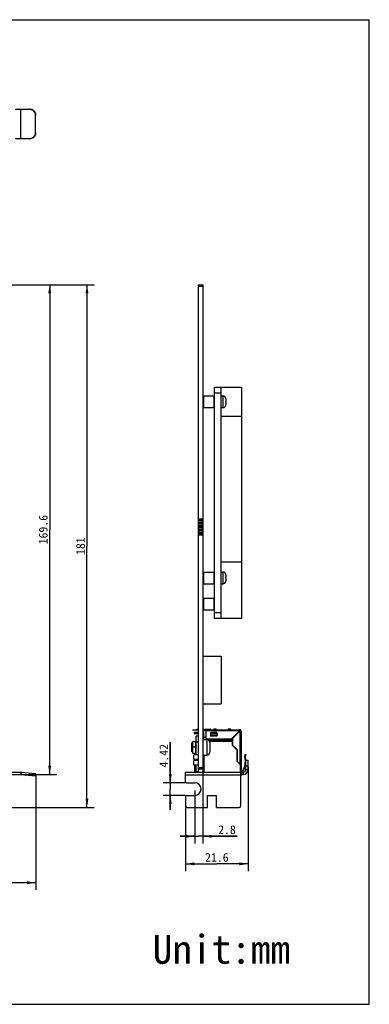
# Model space of a CAD drawing. Header units: millimetres. Extents: x -63 to 284, y 179 to 520.
# Tile 10 of 10: x 163 to 284, y 179 to 520. Entities that reach past the tile are written whole.
import ezdxf
from ezdxf.enums import TextEntityAlignment as Align

# ---------------------------------------------------------------- set-up
doc = ezdxf.new("R2010")
doc.units = ezdxf.units.MM
doc.header["$LTSCALE"] = 16.335
doc.layers.get('0').update_dxf_attribs({"linetype": 'CONTINUOUS'})
for name, color, linetype in [('00_COMPONENTS', 7, 'CONTINUOUS'), ('02___PRT_ALL_AXES', 7, 'CONTINUOUS'), ('05_ALL_CURVES', 7, 'CONTINUOUS'), ('10_ALL_CHAMFER', 7, 'CONTINUOUS'), ('20_ALL_FEATURES', 7, 'CONTINUOUS')]:
    doc.layers.add(name, color=color, linetype=linetype)
doc.styles.get("Standard").update_dxf_attribs({"font": 'simfang.ttf'})
doc.dimstyles.new('DIMSTYLE_3', dxfattribs={"dimtxt": 3, "dimasz": 3, "dimexe": 2.5, "dimexo": 0.5, "dimgap": 0.75, "dimtad": 1, "dimdsep": 46, "dimtxsty": 'Standard', "dimblk": '_FILLED', "dimblk1": '_FILLED', "dimblk2": '_FILLED', "dimcen": 0.09, "dimclrt": 3, "dimazin": 2, "dimtp": 0.5, "dimtm": 0.5, "dimtfac": 1, "dimtofl": 0, "dimtmove": 0, "dimatfit": 3, "dimldrblk": '_FILLED', "dimfxl": 0, "dimtolj": 1, "dimarcsym": 0})
doc.dimstyles.new('DIMSTYLE_4', dxfattribs={"dimtxt": 3, "dimasz": 3, "dimexe": 2.5, "dimexo": 0.5, "dimgap": 0.75, "dimtad": 1, "dimdec": 1, "dimdsep": 46, "dimtxsty": 'Standard', "dimblk": '_FILLED', "dimblk1": '_FILLED', "dimblk2": '_FILLED', "dimcen": 0.09, "dimclrt": 3, "dimazin": 2, "dimtp": 0.5, "dimtm": 0.5, "dimtfac": 1, "dimtdec": 1, "dimtofl": 0, "dimtmove": 0, "dimatfit": 3, "dimldrblk": '_FILLED', "dimfxl": 0, "dimtolj": 1, "dimarcsym": 0})
doc.dimstyles.new('DIMSTYLE_5', dxfattribs={"dimtxt": 3, "dimasz": 3, "dimexe": 2.5, "dimexo": 0.5, "dimgap": 0.75, "dimtad": 1, "dimdec": 1, "dimdsep": 46, "dimtxsty": 'Standard', "dimblk": '_FILLED', "dimblk1": '_FILLED', "dimblk2": '_FILLED', "dimcen": 0.09, "dimclrt": 3, "dimazin": 2, "dimtp": 0.1, "dimtm": 0.1, "dimtfac": 1, "dimtdec": 1, "dimtofl": 0, "dimtmove": 0, "dimatfit": 3, "dimldrblk": '_FILLED', "dimfxl": 0, "dimtolj": 1, "dimarcsym": 0})
doc.dimstyles.new('DIMSTYLE_6', dxfattribs={"dimtxt": 3, "dimasz": 3, "dimexe": 2.5, "dimexo": 0.5, "dimgap": 0.75, "dimtad": 1, "dimdsep": 46, "dimtxsty": 'Standard', "dimblk": '_FILLED', "dimblk1": '_FILLED', "dimblk2": '_FILLED', "dimcen": 0.09, "dimclrt": 3, "dimazin": 2, "dimtp": 0.1, "dimtm": 0.1, "dimtfac": 1, "dimtofl": 0, "dimtmove": 0, "dimatfit": 3, "dimldrblk": '_FILLED', "dimfxl": 0, "dimtolj": 1, "dimarcsym": 0})
doc.dimstyles.new('DIMSTYLE_7', dxfattribs={"dimtxt": 3, "dimasz": 3, "dimexe": 2.5, "dimexo": 0.5, "dimgap": 0.75, "dimtad": 1, "dimdec": 1, "dimdsep": 46, "dimtxsty": 'Standard', "dimblk": '_FILLED', "dimblk1": '_FILLED', "dimblk2": '_FILLED', "dimcen": 0.09, "dimclrt": 3, "dimazin": 2, "dimtp": 0.2, "dimtm": 0.2, "dimtfac": 1, "dimtdec": 1, "dimtofl": 0, "dimtmove": 0, "dimatfit": 3, "dimldrblk": '_FILLED', "dimfxl": 0, "dimtolj": 1, "dimarcsym": 0})

# ---------------------------------------------------------------- blocks, each defined once
blk = doc.blocks.new('_FILLED')
at = {"color": 0, "linetype": 'ByBlock'}
blk.add_solid([(0, 0), (-1, 0.17), (-1, -0.17)], dxfattribs=at)
blk = doc.blocks.new('*D3')
at = {"color": 4}
for p, q in [((42.37, 260.32), (42.37, 218.42)), ((168.68, 258.27), (168.68, 218.42)), ((42.37, 220.92), (105.52, 220.92)), ((168.68, 220.92), (105.52, 220.92))]:
    blk.add_line(p, q, dxfattribs=at)
at = {"color": 4, "xscale": 3, "yscale": 3, "zscale": 3, "rotation": 180}
blk.add_blockref('_FILLED', (42.37, 220.92), dxfattribs=at)
at = {"color": 4, "xscale": 3, "yscale": 3, "zscale": 3}
blk.add_blockref('_FILLED', (168.68, 220.92), dxfattribs=at)
at = {"color": 3}
blk.add_text('126.3', height=3, dxfattribs=at).set_placement((105.52, 221.67), align=Align.CENTER)
blk = doc.blocks.new('*D5')
at = {"color": 4}
for p, q in [((123.19, 427.97), (172.78, 427.97)), ((172.78, 427.97), (176.03, 427.97)), ((173.53, 427.97), (173.53, 343.19)), ((173.53, 258.42), (173.53, 343.19)), ((161.76, 258.42), (172.78, 258.42)), ((172.78, 258.42), (176.03, 258.42))]:
    blk.add_line(p, q, dxfattribs=at)
at = {"color": 4, "xscale": 3, "yscale": 3, "zscale": 3}
for p, rotation in [((173.53, 427.97), 90), ((173.53, 258.42), 270)]:
    blk.add_blockref('_FILLED', p, dxfattribs=dict(at, rotation=rotation))
at = {"color": 3}
blk.add_text('169.6', height=3, rotation=90, dxfattribs=at).set_placement((172.78, 343.19), align=Align.CENTER)
blk = doc.blocks.new('*D6')
at = {"color": 4}
for p, q in [((123.19, 427.97), (188.93, 427.97)), ((186.43, 427.97), (186.43, 337.48)), ((186.43, 246.99), (186.43, 337.48)), ((49.16, 246.99), (188.93, 246.99))]:
    blk.add_line(p, q, dxfattribs=at)
at = {"color": 4, "xscale": 3, "yscale": 3, "zscale": 3}
for p, rotation in [((186.43, 427.97), 90), ((186.43, 246.99), 270)]:
    blk.add_blockref('_FILLED', p, dxfattribs=dict(at, rotation=rotation))
at = {"color": 3}
blk.add_text('181', height=3, rotation=90, dxfattribs=at).set_placement((185.68, 337.48), align=Align.CENTER)
blk = doc.blocks.new('*D7')
at = {"color": 4}
for p, q in [((226.57, 274.32), (226.57, 234.52)), ((223.73, 252.84), (223.73, 234.52)), ((223.73, 237.02), (218.73, 237.02)), ((218.73, 237.02), (225.15, 237.02)), ((238.43, 237.02), (225.15, 237.02)), ((226.57, 237.02), (238.43, 237.02))]:
    blk.add_line(p, q, dxfattribs=at)
at = {"color": 4, "xscale": 3, "yscale": 3, "zscale": 3}
blk.add_blockref('_FILLED', (223.73, 237.02), dxfattribs=at)
at = {"color": 4, "xscale": 3, "yscale": 3, "zscale": 3, "rotation": 180}
blk.add_blockref('_FILLED', (226.57, 237.02), dxfattribs=at)
at = {"color": 3}
blk.add_text('2.8', height=3, dxfattribs=at).set_placement((231.82, 237.77))
blk = doc.blocks.new('*D8')
at = {"color": 4}
for p, q in [((215.26, 255.55), (215.26, 269.61)), ((215.26, 269.61), (215.26, 253.34)), ((220.36, 255.55), (212.76, 255.55)), ((215.26, 246.13), (215.26, 253.34)), ((220.36, 251.13), (212.76, 251.13)), ((215.26, 251.13), (215.26, 246.13))]:
    blk.add_line(p, q, dxfattribs=at)
at = {"color": 4, "xscale": 3, "yscale": 3, "zscale": 3}
for p, rotation in [((215.26, 255.55), 270), ((215.26, 251.13), 90)]:
    blk.add_blockref('_FILLED', p, dxfattribs=dict(at, rotation=rotation))
at = {"color": 3}
blk.add_text('4.42', height=3, rotation=90, dxfattribs=at).set_placement((214.51, 260.8))
blk = doc.blocks.new('*D9')
at = {"color": 4}
for p, q in [((242.15, 260.92), (242.15, 224.95)), ((220.56, 246.99), (220.56, 224.95)), ((220.56, 227.45), (231.36, 227.45)), ((242.15, 227.45), (231.36, 227.45))]:
    blk.add_line(p, q, dxfattribs=at)
at = {"color": 4, "xscale": 3, "yscale": 3, "zscale": 3, "rotation": 180}
blk.add_blockref('_FILLED', (220.56, 227.45), dxfattribs=at)
at = {"color": 4, "xscale": 3, "yscale": 3, "zscale": 3}
blk.add_blockref('_FILLED', (242.15, 227.45), dxfattribs=at)
at = {"color": 3}
blk.add_text('21.6', height=3, dxfattribs=at).set_placement((231.36, 228.2), align=Align.CENTER)

msp = doc.modelspace()

# ---------------------------------------------------------------- linework, layer by layer
for p, q in [((-63.202, 519.772), (284.116, 519.772)), ((284.116, 178.821), (284.116, 519.772)), ((-63.202, 178.821), (284.116, 178.821))]:
    msp.add_line(p, q)
at = {"color": 7}
for p, q in [((224.972, 260.317), (224.972, 427.967)), ((224.972, 427.967), (226.572, 427.967)), ((226.572, 427.967), (226.572, 260.317)), ((230.572, 312.474), (230.572, 392.474)), ((230.572, 392.474), (239.872, 392.474)), ((232.872, 312.474), (232.872, 392.474)), ((239.872, 392.474), (239.872, 312.474)), ((232.872, 382.474), (239.872, 382.474)), ((224.972, 346.936), (226.572, 346.936)), ((224.972, 346.428), (226.572, 346.428)), ((224.972, 345.92), (226.572, 345.92)), ((224.972, 345.412), (226.572, 345.412)), ((224.972, 344.904), (226.572, 344.904)), ((224.972, 344.396), (226.572, 344.396)), ((224.972, 343.888), (226.572, 343.888)), ((224.972, 343.38), (226.572, 343.38)), ((224.972, 342.872), (226.572, 342.872)), ((224.972, 342.364), (226.572, 342.364)), ((224.972, 341.856), (226.572, 341.856)), ((224.972, 341.348), (226.572, 341.348)), ((239.872, 331.974), (232.872, 331.974)), ((239.872, 312.474), (230.572, 312.474)), ((226.572, 299.389), (232.822, 299.389)), ((232.822, 299.389), (232.822, 282.889)), ((226.572, 282.889), (232.822, 282.889)), ((223.014, 273.917), (224.972, 273.917)), ((223.014, 273.717), (223.014, 273.917)), ((224.972, 273.717), (223.014, 273.717)), ((224.972, 272.987), (223.572, 272.987)), ((223.572, 272.987), (223.572, 272.487)), ((224.614, 274.117), (224.972, 274.117)), ((224.814, 274.117), (224.814, 273.917)), ((226.572, 274.117), (229.014, 274.117)), ((226.572, 273.917), (239.232, 273.917)), ((227.655, 273.717), (226.572, 273.717)), ((226.852, 272.987), (226.572, 272.987)), ((227.714, 273.662), (226.852, 273.662)), ((226.852, 271.167), (226.852, 273.662)), ((227.714, 270.967), (227.714, 273.917)), ((228.814, 273.917), (228.814, 274.117)), ((231.314, 272.897), (229.314, 272.897)), ((231.014, 274.117), (230.414, 274.117)), ((236.014, 274.117), (235.414, 274.117)), ((239.232, 273.553), (236.296, 270.617)), ((236.832, 270.899), (239.368, 273.435)), ((239.382, 273.917), (239.232, 273.917)), ((239.232, 273.917), (239.232, 273.553)), ((239.382, 273.717), (239.232, 273.717)), ((239.232, 273.617), (239.432, 273.617)), ((239.368, 273.435), (239.732, 273.435)), ((239.432, 273.617), (239.432, 273.435)), ((239.482, 273.903), (239.712, 273.685)), ((239.532, 273.567), (239.532, 273.435)), ((239.732, 273.567), (239.732, 259.217)), ((224.972, 272.487), (223.572, 272.487)), ((226.852, 272.487), (226.572, 272.487)), ((226.572, 271.167), (227.714, 271.167)), ((226.732, 270.542), (226.732, 271.167)), ((227.714, 271.197), (226.852, 271.197)), ((227.702, 271.197), (227.702, 271.167)), ((227.732, 270.542), (227.732, 270.857)), ((236.296, 270.617), (228.064, 270.617)), ((229.164, 272.747), (229.164, 271.847)), ((229.314, 272.757), (231.314, 272.757)), ((229.314, 271.697), (229.314, 272.757)), ((229.314, 272.157), (231.314, 272.157)), ((231.314, 271.717), (229.314, 271.717)), ((231.314, 271.697), (229.314, 271.697)), ((231.314, 271.697), (231.314, 272.757)), ((231.464, 272.747), (231.464, 271.847)), ((236.712, 271.033), (236.712, 268.522)), ((236.832, 269.537), (236.712, 269.537)), ((236.832, 270.899), (236.832, 268.578)), ((236.832, 269.317), (236.712, 269.317)), ((236.712, 268.522), (238.262, 266.972)), ((238.368, 267.042), (236.832, 268.578)), ((238.262, 266.972), (238.262, 262.972)), ((238.368, 267.042), (238.368, 263.007)), ((226.732, 261.517), (226.732, 265.092)), ((227.032, 259.217), (227.032, 265.092)), ((238.262, 262.972), (239.382, 261.852)), ((239.532, 261.843), (238.368, 263.007)), ((241.004, 264.792), (241.232, 265.417)), ((241.42, 265.349), (241.192, 264.723)), ((241.42, 265.349), (241.232, 265.417)), ((224.972, 260.317), (226.572, 260.317)), ((226.982, 261.517), (226.572, 261.517)), ((226.682, 261.167), (226.882, 261.167)), ((226.682, 261.167), (226.682, 259.217)), ((226.882, 261.167), (226.882, 259.217)), ((226.982, 260.427), (226.882, 260.427)), ((226.882, 260.227), (226.982, 260.227)), ((226.882, 259.579), (226.952, 259.327)), ((226.982, 259.327), (226.952, 259.327)), ((226.982, 259.217), (226.982, 261.517)), ((239.382, 261.852), (239.382, 259.217)), ((239.432, 261.943), (239.432, 259.217)), ((239.732, 261.843), (239.532, 261.843)), ((239.532, 259.217), (239.532, 261.843)), ((239.532, 261.493), (239.732, 261.493))]:
    msp.add_line(p, q, dxfattribs=at)
at = {"color": 4}
for p, q in [((224.972, 427.467), (226.572, 427.467)), ((232.872, 390.474), (230.572, 390.474)), ((230.572, 314.474), (232.872, 314.474)), ((223.614, 273.917), (223.614, 273.717)), ((227.464, 273.917), (227.464, 273.717)), ((239.232, 273.567), (227.714, 273.567)), ((239.382, 261.993), (239.382, 273.435)), ((239.482, 273.685), (239.482, 273.903)), ((239.712, 273.685), (239.482, 273.685)), ((236.712, 270.272), (228.581, 270.272)), ((228.681, 270.166), (236.712, 270.166)), ((228.719, 270.113), (236.712, 270.113)), ((236.712, 269.865), (228.847, 269.865)), ((241.067, 264.963), (241.255, 264.895)), ((224.972, 260.817), (226.572, 260.817)), ((226.882, 260.817), (226.682, 260.817))]:
    msp.add_line(p, q, dxfattribs=at)
at = {"color": 7}
for centre, radius, start, end in [((229.314, 272.747), 0.15, 90, 180), ((230.414, 273.917), 0.2, 90, 180), ((231.014, 273.917), 0.2, 0, 90), ((231.314, 272.747), 0.15, 0, 90), ((235.414, 273.917), 0.2, 90, 180), ((236.014, 273.917), 0.2, 0, 90), ((239.382, 273.567), 0.35, 73.39845, 90), ((239.382, 273.567), 0.15, 0, 90), ((239.382, 273.567), 0.35, 19.66981, 73.39845), ((239.382, 273.567), 0.35, 0, 19.66981), ((228.064, 270.967), 0.35, 180, 270), ((229.314, 271.847), 0.15, 180, 270), ((231.314, 271.847), 0.15, 270, 360), ((226.232, 263.617), 0.5, 312.89192, 47.10257), ((235.232, 262.912), 6, 321.97796, 16.09331), ((241.333, 264.672), 0.35, 160, 196.09331), ((241.333, 264.672), 0.15, 160, 196.09331), ((235.232, 262.912), 6.2, 4.72539, 16.09331), ((226.432, 261.792), 0.3, 0, 62.13099), ((235.232, 262.912), 6.2, 323.42382, 350.91286), ((239.432, 258.517), 0.3, 313.62497, 340.78265)]:
    msp.add_arc(centre, radius, start, end, dxfattribs=at)
for points, knots in [([(224.414, 273.917), (224.414, 273.968), (224.461, 274.071), (224.564, 274.117), (224.614, 274.117)], [0, 0, 0, 0, 0.4999999, 1, 1, 1, 1]), ([(229.214, 273.917), (229.214, 273.968), (229.167, 274.071), (229.065, 274.117), (229.014, 274.117)], [0, 0, 0, 0, 0.4999999, 1, 1, 1, 1]), ([(226.572, 264.588), (226.622, 264.634), (226.707, 264.743), (226.732, 264.88), (226.732, 264.947)], [0, 0, 0, 0, 0.5001224, 1, 1, 1, 1]), ([(226.572, 264.525), (226.589, 264.534), (226.622, 264.558), (226.659, 264.604), (226.687, 264.657), (226.712, 264.732), (226.729, 264.829), (226.733, 264.908), (226.732, 264.947)], [0, 0, 0, 0, 0.1252625, 0.250095, 0.3757667, 0.5009561, 0.7505054, 1, 1, 1, 1]), ([(226.732, 262.288), (226.733, 262.327), (226.729, 262.406), (226.709, 262.522), (226.671, 262.615), (226.622, 262.676), (226.589, 262.7), (226.572, 262.71)], [0, 0, 0, 0, 0.2496575, 0.4994423, 0.7496775, 0.8746625, 1, 1, 1, 1]), ([(226.732, 262.288), (226.732, 262.355), (226.707, 262.491), (226.622, 262.601), (226.572, 262.646)], [0, 0, 0, 0, 0.4999678, 1, 1, 1, 1])]:
    msp.add_open_spline(points, degree=3, knots=knots, dxfattribs=at)
at = {"layer": '00_COMPONENTS', "color": 7}
for p, q in [((161.618, 488.768), (166.614, 488.768)), ((163.576, 478.568), (163.576, 488.768)), ((168.607, 480.568), (168.607, 486.768)), ((168.676, 480.568), (168.676, 486.768)), ((166.614, 478.568), (161.618, 478.568)), ((232.872, 389.474), (233.472, 389.474)), ((232.872, 385.474), (233.472, 385.474)), ((234.451, 388.653), (234.455, 388.657)), ((234.451, 387.724), (234.472, 387.724)), ((234.472, 387.224), (234.451, 387.224)), ((234.455, 386.291), (234.451, 386.295)), ((234.472, 388.442), (234.472, 387.724)), ((234.472, 387.224), (234.472, 386.506)), ((232.872, 328.474), (233.472, 328.474)), ((234.451, 327.653), (234.455, 327.657)), ((234.472, 327.442), (234.472, 326.724)), ((232.872, 324.474), (233.472, 324.474)), ((234.451, 326.724), (234.472, 326.724)), ((234.472, 326.224), (234.451, 326.224)), ((234.455, 325.291), (234.451, 325.295)), ((234.472, 326.224), (234.472, 325.506)), ((222.972, 269.867), (223.972, 269.867)), ((222.972, 269.867), (222.972, 265.767)), ((224.972, 271.617), (224.172, 271.617)), ((224.172, 265.229), (224.172, 271.617)), ((226.572, 270.542), (227.902, 270.542)), ((228.902, 269.542), (228.902, 266.092)), ((222.672, 269.317), (222.572, 269.217)), ((222.572, 269.217), (222.572, 266.417)), ((222.672, 266.317), (222.572, 266.417)), ((222.672, 269.317), (222.972, 269.317)), ((222.672, 269.317), (222.672, 269.074)), ((222.672, 269.074), (222.672, 266.561)), ((222.672, 266.561), (222.672, 266.317)), ((222.672, 266.317), (222.972, 266.317)), ((222.972, 265.767), (223.972, 265.767)), ((223.732, 263.197), (223.732, 263.629)), ((224.172, 263.197), (224.172, 263.629)), ((226.572, 265.092), (227.902, 265.092)), ((241.352, 263.417), (242.152, 263.417)), ((241.352, 260.017), (241.352, 263.417)), ((242.152, 260.017), (242.152, 263.417)), ((158.901, 259.217), (163.576, 259.217)), ((163.646, 259.214), (168.676, 258.774)), ((220.562, 259.217), (240.552, 259.217)), ((220.562, 255.847), (220.562, 259.217)), ((223.732, 259.417), (223.732, 261.597)), ((224.172, 259.417), (224.172, 261.597)), ((224.972, 259.417), (224.972, 260.317)), ((239.612, 247.487), (239.612, 259.217)), ((240.552, 258.417), (240.552, 259.217)), ((242.15, 259.932), (241.351, 259.974)), ((48.861, 258.417), (163.576, 258.417)), ((163.576, 258.417), (168.607, 257.977)), ((168.607, 257.977), (168.676, 258.774)), ((240.552, 258.417), (239.612, 258.417)), ((220.862, 255.547), (223.732, 255.547)), ((220.562, 250.827), (220.562, 247.487)), ((220.862, 251.127), (223.732, 251.127)), ((228.182, 251.177), (231.232, 251.177)), ((228.182, 246.987), (228.182, 251.177)), ((231.232, 246.987), (231.232, 251.177)), ((221.062, 246.987), (228.182, 246.987)), ((231.232, 246.987), (239.112, 246.987))]:
    msp.add_line(p, q, dxfattribs=at)
at = {"layer": '00_COMPONENTS', "color": 4}
for p, q in [((168.607, 486.768), (168.676, 486.768)), ((168.607, 480.568), (168.676, 480.568)), ((233.472, 389.474), (233.472, 385.474)), ((233.472, 328.474), (233.472, 324.474)), ((223.972, 269.867), (223.972, 265.767)), ((224.972, 269.617), (224.172, 269.617)), ((227.902, 270.542), (227.902, 265.092)), ((222.572, 269.167), (222.972, 269.167)), ((222.572, 266.467), (222.972, 266.467)), ((224.172, 267.817), (222.972, 267.817)), ((163.576, 259.217), (163.576, 258.417)), ((163.646, 259.214), (163.576, 258.417)), ((223.732, 259.417), (224.972, 259.417)), ((239.759, 259.217), (239.759, 258.417)), ((241.352, 261.417), (242.152, 261.417)), ((242.152, 260.017), (241.352, 260.017)), ((166.614, 258.152), (166.684, 258.949)), ((239.612, 258.217), (220.562, 258.217))]:
    msp.add_line(p, q, dxfattribs=at)
at = {"layer": '00_COMPONENTS', "color": 7}
for centre, radius, start, end in [((233.472, 388.474), 1, 10.5501, 90), ((233.472, 386.474), 1, 270, 349.4499), ((233.421, 388.442), 1.052, 359.98548, 11.53423), ((227.516, 387.474), 6.939, 357.93532, 2.06468), ((233.421, 386.505), 1.052, 348.46577, 0.01452), ((233.472, 327.474), 1, 10.5501, 90), ((233.421, 327.442), 1.052, 359.98548, 11.53423), ((233.472, 325.474), 1, 270, 349.4499), ((227.516, 326.474), 6.939, 357.93532, 2.06468), ((233.421, 325.505), 1.052, 348.46577, 0.01452), ((223.972, 270.067), 0.2, 270, 360), ((227.902, 269.542), 1, 0, 90), ((227.902, 266.092), 1, 270, 360), ((223.972, 265.567), 0.2, 0, 90), ((163.576, 258.417), 0.8, 85, 90), ((224.732, 259.417), 1, 180, 191.5467), ((225.172, 259.417), 1, 180, 191.5467), ((225.172, 259.417), 0.2, 180, 270), ((240.552, 260.017), 1.6, 270, 360), ((240.552, 260.017), 0.8, 270, 360), ((220.862, 255.847), 0.3, 180, 270), ((223.732, 253.337), 2.21, 270, 90), ((220.862, 250.827), 0.3, 90, 180), ((221.062, 247.487), 0.5, 180, 270), ((239.112, 247.487), 0.5, 270, 360)]:
    msp.add_arc(centre, radius, start, end, dxfattribs=at)
for points, knots in [([(168.607, 486.768), (168.607, 487.028), (168.503, 487.554), (168.06, 488.219), (167.398, 488.664), (166.873, 488.768), (166.614, 488.768)], [0, 0, 0, 0, 0.2504585, 0.5006227, 0.7504221, 1, 1, 1, 1]), ([(166.684, 488.768), (166.943, 488.768), (167.467, 488.664), (168.13, 488.219), (168.573, 487.554), (168.676, 487.028), (168.676, 486.768)], [0, 0, 0, 0, 0.2495779, 0.4993773, 0.7495415, 1, 1, 1, 1]), ([(166.614, 478.568), (166.873, 478.568), (167.398, 478.673), (168.06, 479.118), (168.503, 479.783), (168.607, 480.308), (168.607, 480.568)], [0, 0, 0, 0, 0.2495779, 0.4993773, 0.7495415, 1, 1, 1, 1]), ([(168.676, 480.568), (168.676, 480.308), (168.573, 479.783), (168.13, 479.118), (167.467, 478.673), (166.943, 478.568), (166.684, 478.568)], [0, 0, 0, 0, 0.2504585, 0.5006227, 0.7504221, 1, 1, 1, 1])]:
    msp.add_open_spline(points, degree=3, knots=knots, dxfattribs=at)
at = {"layer": '02___PRT_ALL_AXES', "color": 7}
for p in [(224.113, 265.708), (223.956, 265.229)]:
    msp.add_line(p, (223.956, 265.708), dxfattribs=at)
at = {"layer": '05_ALL_CURVES', "color": 4}
msp.add_line((240.077, 258.217), (239.612, 258.217), dxfattribs=at)
at = {"layer": '10_ALL_CHAMFER', "color": 7}
for p, q in [((226.772, 389.474), (226.572, 389.274)), ((226.772, 389.474), (226.772, 385.474)), ((226.772, 389.474), (230.372, 389.474)), ((230.372, 389.474), (230.372, 385.474)), ((230.572, 389.274), (230.372, 389.474)), ((226.772, 385.474), (226.572, 385.674)), ((226.772, 385.474), (230.372, 385.474)), ((230.572, 385.674), (230.372, 385.474)), ((226.772, 328.474), (226.572, 328.274)), ((226.772, 328.474), (230.372, 328.474)), ((226.772, 328.474), (226.772, 324.474)), ((230.572, 328.274), (230.372, 328.474)), ((230.372, 328.474), (230.372, 324.474)), ((226.772, 324.474), (226.572, 324.674)), ((226.772, 324.474), (230.372, 324.474)), ((230.572, 324.674), (230.372, 324.474)), ((226.772, 319.474), (226.572, 319.274)), ((226.772, 319.474), (230.372, 319.474)), ((226.772, 319.474), (226.772, 315.474)), ((230.572, 319.274), (230.372, 319.474)), ((230.372, 319.474), (230.372, 315.474)), ((226.772, 315.474), (226.572, 315.674)), ((226.772, 315.474), (230.372, 315.474)), ((230.572, 315.674), (230.372, 315.474))]:
    msp.add_line(p, q, dxfattribs=at)
at = {"layer": '20_ALL_FEATURES', "color": 7}
for p, q in [((224.972, 265.229), (223.372, 265.229)), ((223.372, 263.629), (223.372, 265.229)), ((224.972, 263.629), (223.372, 263.629)), ((224.972, 263.197), (223.372, 263.197)), ((223.372, 261.597), (223.372, 263.197)), ((224.972, 261.597), (223.372, 261.597))]:
    msp.add_line(p, q, dxfattribs=at)

# ---------------------------------------------------------------- texts
at = {"insert": (209.135, 202.871), "char_height": 10, "width": 48.10105, "attachment_point": 1}
msp.add_mtext('Unit:mm', dxfattribs=at)

# ---------------------------------------------------------------- dimensions: what is measured, and where the dimension line sits
at = {"color": 4}
for base, p1, p2, dimstyle, picture, middle in [((186.429, 246.987), (122.691, 427.967), (48.661, 246.987), 'DIMSTYLE_4', '*D6', (186.429, 337.471)), ((215.257, 251.127), (220.862, 255.547), (220.862, 251.127), 'DIMSTYLE_6', '*D8', (215.257, 265.107))]:
    dim = msp.add_linear_dim(base=base, p1=p1, p2=p2, angle=270, dimstyle=dimstyle, dxfattribs=at)
    dim.commit()
    dim.dimension.update_dxf_attribs({"geometry": picture, "text_midpoint": middle, "dimtype": 160})
dim = msp.add_linear_dim(base=(173.526, 258.417), p1=(122.691, 427.967), p2=(161.265, 258.417), angle=270, text='169.6', dimstyle='DIMSTYLE_4', dxfattribs=at)
dim.commit()
dim.dimension.update_dxf_attribs({"geometry": '*D5', "text_midpoint": (173.526, 343.298), "dimtype": 160})
for base, p1, p2, dimstyle, picture, middle in [((226.572, 237.021), (223.732, 253.337), (226.572, 274.817), 'DIMSTYLE_5', '*D7', (235.08, 237.021)), ((168.6763, 220.9218), (42.3714, 260.8172), (168.6763, 258.7743), 'DIMSTYLE_3', '*D3', (105.6, 220.9218)), ((242.152, 227.448), (220.562, 247.487), (242.152, 261.417), 'DIMSTYLE_7', '*D9', (231.325, 227.448))]:
    dim = msp.add_linear_dim(base=base, p1=p1, p2=p2, dimstyle=dimstyle, dxfattribs=at)
    dim.commit()
    dim.dimension.update_dxf_attribs({"geometry": picture, "text_midpoint": middle, "dimtype": 160})

doc.saveas('drawing.dxf')
